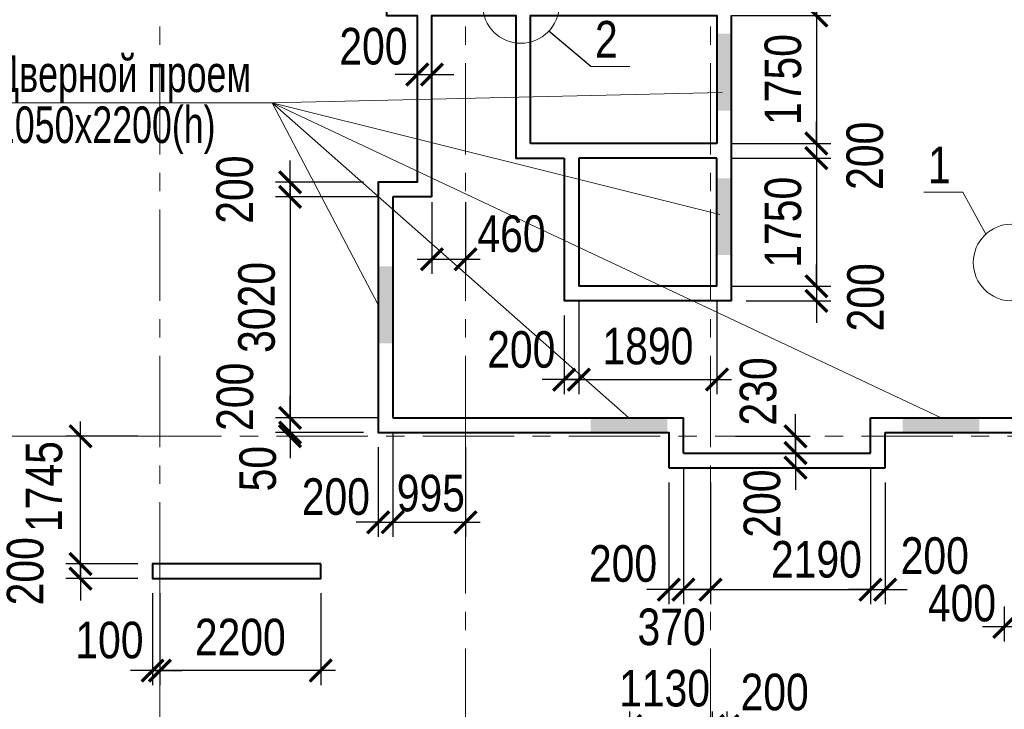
# Model space of a CAD drawing. Extents: x -8631841 to -8525813, y 4017860 to 4564755.
# Tile 99 of 112: x -8600930 to -8587462, y 4542612 to 4552035. Entities that reach past the tile are written whole.
import ezdxf

# ---------------------------------------------------------------- set-up
doc = ezdxf.new("R2010")
doc.units = 0
doc.header["$LTSCALE"] = 1000
doc.header["$MEASUREMENT"] = 0
doc.linetypes.add('CENTER', pattern=[2, 1.25, -0.25, 0.25, -0.25])
for name, color, linetype, lineweight in [('CК-400-Т(двери)', 7, 'Continuous', 20), ('СК-040-С(тены)', 12, 'Continuous', 40), ('СК-043-С-ПИЛОНЫ', 5, 'Continuous', 40), ('СК-100-О(си)', 7, 'CENTER', 15), ('СК-110-О-РАЗМЕРЫ', 7, 'Continuous', 15), ('СК-300-Р(азмеры)', 7, 'Continuous', 20), ('СК-343-Р-КОЛОННЫ', 7, 'Continuous', 13), ('СК-400-Т(екст)', 7, 'Continuous', 20), ('СК-600-Ш(триховка', 7, 'Continuous', 15)]:
    doc.layers.add(name, color=color, linetype=linetype, lineweight=lineweight)
doc.styles.add('RUSS', font='arial.ttf', dxfattribs={"width": 0.8})
doc.dimstyles.new('100-200', dxfattribs={"dimscale": 0, "dimtxt": 500, "dimasz": 300, "dimexe": 200, "dimexo": 200, "dimgap": 200, "dimtad": 1, "dimdec": 0, "dimzin": 0, "dimdsep": 46, "dimtxsty": 'RUSS', "dimblk": 'ARCHTICK', "dimcen": 0.096, "dimdle": 200, "dimclrd": 7, "dimclre": 7, "dimclrt": 256, "dimadec": 0, "dimazin": 0, "dimtfac": 1, "dimtdec": 0, "dimtmove": 2, "dimatfit": 3, "dimldrblk": 'OBLIQUE', "dimfxl": 1, "dimtolj": 1, "dimtzin": 0, "dimarcsym": 0})

# ---------------------------------------------------------------- blocks, each defined once
blk = doc.blocks.new('A$Cc2edbf5f')
at = {"layer": 'СК-040-С(тены)'}
for p, q in [((11460, 9285), (11460, 13185)), ((9170, 11235), (9170, 9285)), ((9370, 11235), (9370, 9485)), ((11260, 11235), (9370, 11235)), ((11260, 9485), (11260, 11235)), ((7360, 10705), (6825, 10705)), ((6825, 10705), (6825, 7685)), ((7095, 10705), (7095, 10705)), ((11260, 9485), (9370, 9485)), ((11460, 9285), (9170, 9285)), ((6826, 7685), (10800, 7685)), ((10800, 7205), (10800, 7685)), ((13360, 7205), (13360, 7685)), ((13360, 7685), (16650, 7685)), ((13560, 7005), (13560, 7485)), ((13560, 7485), (16450, 7485)), ((10800, 7205), (13360, 7205)), ((10600, 7005), (13560, 7005))]:
    blk.add_line(p, q, dxfattribs=at)
for points in [[(6740, 15241), (6740, 13185), (7160, 13185), (7160, 10905), (6775, 10905), (6775, 10905), (6625, 10905), (6625, 7485), (10600, 7485), (10600, 7005)], [(7360, 10705), (7360, 13185), (8510, 13185), (8510, 11235), (9170, 11235)], [(8710, 11435), (8710, 13185), (11260, 13185), (11260, 11435)], [(11260, 11435), (8710, 11435)]]:
    blk.add_lwpolyline(points, dxfattribs=at)
at = {"layer": 'СК-043-С-ПИЛОНЫ'}
blk.add_lwpolyline([(5840, 5690), (3540, 5690), (3540, 5490), (5840, 5490), (5840, 5690)], dxfattribs=at)
at = {"layer": 'СК-600-Ш(триховка', "color": 7}
for points in [[(11460, 12935), (11260, 12935), (11460, 11885), (11260, 11885)], [(11460, 10960), (11260, 10960), (11460, 9910), (11260, 9910)], [(6825, 9755), (6625, 9755), (6825, 8705), (6625, 8705)], [(9530, 7685), (9530, 7485), (10580, 7685), (10580, 7485)], [(13800, 7685), (13800, 7485), (14850, 7685), (14850, 7485)]]:
    blk.add_solid(points, dxfattribs=at)
blk = doc.blocks.new('оси')
at = {"layer": 'СК-100-О(си)'}
for p, q in [((-40280.2, 18534.9), (-40280.2, -7257.5)), ((-36100.2, 18534.9), (-36100.2, -7257.5)), ((-32750.1, 18534.9), (-32750.1, -7257.5)), ((-46685.3, 7435), (6554.2, 7435))]:
    blk.add_line(p, q, dxfattribs=at)
blk = doc.blocks.new('A$C858fb3ef')
at = {"layer": 'СК-300-Р(азмеры)'}
blk.add_blockref('оси', (0, 0), dxfattribs=at)
blk = doc.blocks.new('A$C573b34c5')
blk.add_blockref('A$C858fb3ef', (0, 0))
blk = doc.blocks.new('_ArchTick')
at = {"color": 0, "linetype": 'ByBlock', "const_width": 0.15}
blk.add_lwpolyline([(-0.5, -0.5), (0.5, 0.5)], dxfattribs=at)
blk = doc.blocks.new('*D74')
at = {"layer": 'Defpoints', "color": 0, "transparency": 16777216}
for p in [(-8599112, 4544598), (-8600097, 4544398), (-8599112, 4544398)]:
    blk.add_point(p, dxfattribs=at)
at = {"layer": 'СК-343-Р-КОЛОННЫ', "color": 7, "lineweight": -2, "transparency": 16777216}
for p, q in [((-8600097, 4544598), (-8600097, 4544898)), ((-8599312, 4544598), (-8600297, 4544598)), ((-8600097, 4544598), (-8600097, 4544398)), ((-8599312, 4544398), (-8600297, 4544398)), ((-8600097, 4544398), (-8600097, 4544098))]:
    blk.add_line(p, q, dxfattribs=at)
at = {"layer": 'СК-343-Р-КОЛОННЫ', "color": 7, "lineweight": -2, "transparency": 16777216, "xscale": 300, "yscale": 300, "zscale": 300}
for p, rotation in [((-8600097, 4544598), 270), ((-8600097, 4544398), 90)]:
    blk.add_blockref('_ArchTick', p, dxfattribs=dict(at, rotation=rotation))
at = {"layer": 'СК-343-Р-КОЛОННЫ', "transparency": 16777216, "insert": (-8600852, 4544498), "char_height": 500, "attachment_point": 5, "rotation": 90, "style": 'RUSS'}
blk.add_mtext('\\A1;200', dxfattribs=at)
blk = doc.blocks.new('_Oblique')
at = {"color": 0, "linetype": 'ByBlock', "lineweight": -2}
blk.add_line((-0.5, -0.5), (0.5, 0.5), dxfattribs=at)
blk = doc.blocks.new('*D75')
at = {"layer": 'Defpoints', "color": 0, "transparency": 16777216}
for p in [(-8600097, 4546343), (-8599112, 4546343), (-8599112, 4544598)]:
    blk.add_point(p, dxfattribs=at)
at = {"layer": 'СК-343-Р-КОЛОННЫ', "color": 7, "lineweight": -2, "transparency": 16777216}
for p, q in [((-8600097, 4544398), (-8600097, 4546543)), ((-8599312, 4546343), (-8600297, 4546343)), ((-8599312, 4544598), (-8600297, 4544598))]:
    blk.add_line(p, q, dxfattribs=at)
at = {"layer": 'СК-343-Р-КОЛОННЫ', "color": 7, "lineweight": -2, "transparency": 16777216, "xscale": 300, "yscale": 300, "zscale": 300}
for p, rotation in [((-8600097, 4546343), 90), ((-8600097, 4544598), 270)]:
    blk.add_blockref('_ArchTick', p, dxfattribs=dict(at, rotation=rotation))
at = {"layer": 'СК-343-Р-КОЛОННЫ', "transparency": 16777216, "insert": (-8600596, 4545655), "char_height": 500, "attachment_point": 5, "rotation": 90, "style": 'RUSS'}
blk.add_mtext('\\A1;1745', dxfattribs=at)
blk = doc.blocks.new('*D101')
at = {"layer": 'Defpoints', "color": 0, "transparency": 16777216}
for p in [(-8591252, 4542384), (-8591452, 4541858), (-8591252, 4541858)]:
    blk.add_point(p, dxfattribs=at)
at = {"layer": 'СК-343-Р-КОЛОННЫ', "color": 7, "lineweight": -2, "transparency": 16777216}
for p, q in [((-8591452, 4542058), (-8591452, 4542584)), ((-8591252, 4542058), (-8591252, 4542584)), ((-8591452, 4542384), (-8591752, 4542384)), ((-8591452, 4542384), (-8591252, 4542384)), ((-8591252, 4542384), (-8590952, 4542384))]:
    blk.add_line(p, q, dxfattribs=at)
at = {"layer": 'СК-343-Р-КОЛОННЫ', "color": 7, "lineweight": -2, "transparency": 16777216, "xscale": 300, "yscale": 300, "zscale": 300}
blk.add_blockref('_ArchTick', (-8591452, 4542384), dxfattribs=at)
at = {"layer": 'СК-343-Р-КОЛОННЫ', "color": 7, "lineweight": -2, "transparency": 16777216, "xscale": 300, "yscale": 300, "zscale": 300, "rotation": 180}
blk.add_blockref('_ArchTick', (-8591252, 4542384), dxfattribs=at)
at = {"layer": 'СК-343-Р-КОЛОННЫ', "transparency": 16777216, "insert": (-8590603, 4542845), "char_height": 500, "attachment_point": 5, "style": 'RUSS'}
blk.add_mtext('\\A1;200', dxfattribs=at)
blk = doc.blocks.new('*D126')
at = {"layer": 'Defpoints', "color": 0, "transparency": 16777216}
for p in [(-8591452, 4542384), (-8591452, 4541858), (-8592582, 4540058)]:
    blk.add_point(p, dxfattribs=at)
at = {"layer": 'СК-343-Р-КОЛОННЫ', "color": 7, "lineweight": -2, "transparency": 16777216}
for p, q in [((-8592582, 4540258), (-8592582, 4542584)), ((-8591452, 4542058), (-8591452, 4542584)), ((-8592782, 4542384), (-8591252, 4542384))]:
    blk.add_line(p, q, dxfattribs=at)
at = {"layer": 'СК-343-Р-КОЛОННЫ', "color": 7, "lineweight": -2, "transparency": 16777216, "xscale": 300, "yscale": 300, "zscale": 300, "rotation": 180}
blk.add_blockref('_ArchTick', (-8592582, 4542384), dxfattribs=at)
at = {"layer": 'СК-343-Р-КОЛОННЫ', "color": 7, "lineweight": -2, "transparency": 16777216, "xscale": 300, "yscale": 300, "zscale": 300}
blk.add_blockref('_ArchTick', (-8591452, 4542384), dxfattribs=at)
at = {"layer": 'СК-343-Р-КОЛОННЫ', "transparency": 16777216, "insert": (-8592109, 4542897), "char_height": 500, "attachment_point": 5, "style": 'RUSS'}
blk.add_mtext('\\A1;1130', dxfattribs=at)
blk = doc.blocks.new('*D170')
at = {"layer": 'Defpoints', "color": 0, "transparency": 16777216}
for p in [(-8591392, 4552093), (-8591392, 4550342), (-8590033, 4550342)]:
    blk.add_point(p, dxfattribs=at)
at = {"layer": 'СК-343-Р-КОЛОННЫ', "color": 7, "lineweight": -2, "transparency": 16777216}
for p, q in [((-8590033, 4552293), (-8590033, 4550142)), ((-8591192, 4552093), (-8589833, 4552093)), ((-8591192, 4550342), (-8589833, 4550342))]:
    blk.add_line(p, q, dxfattribs=at)
at = {"layer": 'СК-343-Р-КОЛОННЫ', "color": 7, "lineweight": -2, "transparency": 16777216, "xscale": 300, "yscale": 300, "zscale": 300}
for p, rotation in [((-8590033, 4552093), 90), ((-8590033, 4550342), 270)]:
    blk.add_blockref('_ArchTick', p, dxfattribs=dict(at, rotation=rotation))
at = {"layer": 'СК-343-Р-КОЛОННЫ', "transparency": 16777216, "insert": (-8590488, 4551217), "char_height": 500, "attachment_point": 5, "rotation": 90, "style": 'RUSS'}
blk.add_mtext('\\A1;1750', dxfattribs=at)
blk = doc.blocks.new('*D171')
at = {"layer": 'Defpoints', "color": 0, "transparency": 16777216}
for p in [(-8591392, 4550342), (-8591392, 4550142), (-8590033, 4550142)]:
    blk.add_point(p, dxfattribs=at)
at = {"layer": 'СК-343-Р-КОЛОННЫ', "color": 7, "lineweight": -2, "transparency": 16777216}
for p, q in [((-8590033, 4550342), (-8590033, 4550642)), ((-8591192, 4550342), (-8589833, 4550342)), ((-8590033, 4550342), (-8590033, 4550142)), ((-8591192, 4550142), (-8589833, 4550142)), ((-8590033, 4550142), (-8590033, 4549842))]:
    blk.add_line(p, q, dxfattribs=at)
at = {"layer": 'СК-343-Р-КОЛОННЫ', "color": 7, "lineweight": -2, "transparency": 16777216, "xscale": 300, "yscale": 300, "zscale": 300}
for p, rotation in [((-8590033, 4550342), 270), ((-8590033, 4550142), 90)]:
    blk.add_blockref('_ArchTick', p, dxfattribs=dict(at, rotation=rotation))
at = {"layer": 'СК-343-Р-КОЛОННЫ', "transparency": 16777216, "insert": (-8589368, 4550175), "char_height": 500, "attachment_point": 5, "rotation": 90, "style": 'RUSS'}
blk.add_mtext('\\A1;200', dxfattribs=at)
blk = doc.blocks.new('*D172')
at = {"layer": 'Defpoints', "color": 0, "transparency": 16777216}
for p in [(-8591392, 4550142), (-8591392, 4548392), (-8590033, 4548392)]:
    blk.add_point(p, dxfattribs=at)
at = {"layer": 'СК-343-Р-КОЛОННЫ', "color": 7, "lineweight": -2, "transparency": 16777216}
for p, q in [((-8590033, 4550342), (-8590033, 4548192)), ((-8591192, 4550142), (-8589833, 4550142)), ((-8591192, 4548392), (-8589833, 4548392))]:
    blk.add_line(p, q, dxfattribs=at)
at = {"layer": 'СК-343-Р-КОЛОННЫ', "color": 7, "lineweight": -2, "transparency": 16777216, "xscale": 300, "yscale": 300, "zscale": 300}
for p, rotation in [((-8590033, 4550142), 90), ((-8590033, 4548392), 270)]:
    blk.add_blockref('_ArchTick', p, dxfattribs=dict(at, rotation=rotation))
at = {"layer": 'СК-343-Р-КОЛОННЫ', "transparency": 16777216, "insert": (-8590488, 4549267), "char_height": 500, "attachment_point": 5, "rotation": 90, "style": 'RUSS'}
blk.add_mtext('\\A1;1750', dxfattribs=at)
blk = doc.blocks.new('*D173')
at = {"layer": 'Defpoints', "color": 0, "transparency": 16777216}
for p in [(-8591392, 4548392), (-8591192, 4548192), (-8590033, 4548192)]:
    blk.add_point(p, dxfattribs=at)
at = {"layer": 'СК-343-Р-КОЛОННЫ', "color": 7, "lineweight": -2, "transparency": 16777216}
for p, q in [((-8590033, 4548392), (-8590033, 4548692)), ((-8591192, 4548392), (-8589833, 4548392)), ((-8590033, 4548392), (-8590033, 4548192)), ((-8590992, 4548192), (-8589833, 4548192)), ((-8590033, 4548192), (-8590033, 4547892))]:
    blk.add_line(p, q, dxfattribs=at)
at = {"layer": 'СК-343-Р-КОЛОННЫ', "color": 7, "lineweight": -2, "transparency": 16777216, "xscale": 300, "yscale": 300, "zscale": 300}
for p, rotation in [((-8590033, 4548392), 270), ((-8590033, 4548192), 90)]:
    blk.add_blockref('_ArchTick', p, dxfattribs=dict(at, rotation=rotation))
at = {"layer": 'СК-343-Р-КОЛОННЫ', "transparency": 16777216, "insert": (-8589358, 4548241), "char_height": 500, "attachment_point": 5, "rotation": 90, "style": 'RUSS'}
blk.add_mtext('\\A1;200', dxfattribs=at)
blk = doc.blocks.new('*D177')
at = {"layer": 'Defpoints', "color": 0, "transparency": 16777216}
for p in [(-8593282, 4548392), (-8591392, 4548392), (-8591392, 4547117)]:
    blk.add_point(p, dxfattribs=at)
at = {"layer": 'СК-343-Р-КОЛОННЫ', "color": 7, "lineweight": -2, "transparency": 16777216}
for p, q in [((-8593282, 4548192), (-8593282, 4546917)), ((-8591392, 4548192), (-8591392, 4546917)), ((-8593482, 4547117), (-8591192, 4547117))]:
    blk.add_line(p, q, dxfattribs=at)
at = {"layer": 'СК-343-Р-КОЛОННЫ', "color": 7, "lineweight": -2, "transparency": 16777216, "xscale": 300, "yscale": 300, "zscale": 300, "rotation": 180}
blk.add_blockref('_ArchTick', (-8593282, 4547117), dxfattribs=at)
at = {"layer": 'СК-343-Р-КОЛОННЫ', "color": 7, "lineweight": -2, "transparency": 16777216, "xscale": 300, "yscale": 300, "zscale": 300}
blk.add_blockref('_ArchTick', (-8591392, 4547117), dxfattribs=at)
at = {"layer": 'СК-343-Р-КОЛОННЫ', "transparency": 16777216, "insert": (-8592337, 4547572), "char_height": 500, "attachment_point": 5, "style": 'RUSS'}
blk.add_mtext('\\A1;1890', dxfattribs=at)
blk = doc.blocks.new('*D178')
at = {"layer": 'Defpoints', "color": 0, "transparency": 16777216}
for p in [(-8593282, 4548392), (-8593482, 4548192), (-8593482, 4547117)]:
    blk.add_point(p, dxfattribs=at)
at = {"layer": 'СК-343-Р-КОЛОННЫ', "color": 7, "lineweight": -2, "transparency": 16777216}
for p, q in [((-8593282, 4548192), (-8593282, 4546917)), ((-8593482, 4547992), (-8593482, 4546917)), ((-8593482, 4547117), (-8593782, 4547117)), ((-8593282, 4547117), (-8593482, 4547117)), ((-8593282, 4547117), (-8592982, 4547117))]:
    blk.add_line(p, q, dxfattribs=at)
at = {"layer": 'СК-343-Р-КОЛОННЫ', "color": 7, "lineweight": -2, "transparency": 16777216, "xscale": 300, "yscale": 300, "zscale": 300}
blk.add_blockref('_ArchTick', (-8593482, 4547117), dxfattribs=at)
at = {"layer": 'СК-343-Р-КОЛОННЫ', "color": 7, "lineweight": -2, "transparency": 16777216, "xscale": 300, "yscale": 300, "zscale": 300, "rotation": 180}
blk.add_blockref('_ArchTick', (-8593282, 4547117), dxfattribs=at)
at = {"layer": 'СК-343-Р-КОЛОННЫ', "transparency": 16777216, "insert": (-8594069, 4547526), "char_height": 500, "attachment_point": 5, "style": 'RUSS'}
blk.add_mtext('\\A1;200', dxfattribs=at)
blk = doc.blocks.new('*D179')
at = {"layer": 'Defpoints', "color": 0, "transparency": 16777216}
for p in [(-8595827, 4549613), (-8597232, 4546593), (-8595826, 4546593)]:
    blk.add_point(p, dxfattribs=at)
at = {"layer": 'СК-343-Р-КОЛОННЫ', "color": 7, "lineweight": -2, "transparency": 16777216}
for p, q in [((-8597232, 4549813), (-8597232, 4546393)), ((-8596027, 4549613), (-8597432, 4549613)), ((-8596026, 4546593), (-8597432, 4546593))]:
    blk.add_line(p, q, dxfattribs=at)
at = {"layer": 'СК-343-Р-КОЛОННЫ', "color": 7, "lineweight": -2, "transparency": 16777216, "xscale": 300, "yscale": 300, "zscale": 300}
for p, rotation in [((-8597232, 4549613), 90), ((-8597232, 4546593), 270)]:
    blk.add_blockref('_ArchTick', p, dxfattribs=dict(at, rotation=rotation))
at = {"layer": 'СК-343-Р-КОЛОННЫ', "transparency": 16777216, "insert": (-8597687, 4548103), "char_height": 500, "attachment_point": 5, "rotation": 90, "style": 'RUSS'}
blk.add_mtext('\\A1;3020', dxfattribs=at)
blk = doc.blocks.new('*D180')
at = {"layer": 'Defpoints', "color": 0, "transparency": 16777216}
for p in [(-8596027, 4546393), (-8597232, 4546343), (-8597232, 4546343)]:
    blk.add_point(p, dxfattribs=at)
at = {"layer": 'СК-343-Р-КОЛОННЫ', "color": 7, "lineweight": -2, "transparency": 16777216}
for p, q in [((-8597232, 4546393), (-8597232, 4546693)), ((-8596227, 4546393), (-8597432, 4546393)), ((-8597232, 4546393), (-8597232, 4546343)), ((-8597232, 4546343), (-8597232, 4546043))]:
    blk.add_line(p, q, dxfattribs=at)
at = {"layer": 'СК-343-Р-КОЛОННЫ', "color": 7, "lineweight": -2, "transparency": 16777216, "xscale": 300, "yscale": 300, "zscale": 300}
for p, rotation in [((-8597232, 4546393), 270), ((-8597232, 4546343), 90)]:
    blk.add_blockref('_ArchTick', p, dxfattribs=dict(at, rotation=rotation))
at = {"layer": 'СК-343-Р-КОЛОННЫ', "transparency": 16777216, "insert": (-8597671, 4545900), "char_height": 500, "attachment_point": 5, "rotation": 90, "style": 'RUSS'}
blk.add_mtext('\\A1;50', dxfattribs=at)
blk = doc.blocks.new('*D181')
at = {"layer": 'Defpoints', "color": 0, "transparency": 16777216}
for p in [(-8597232, 4549813), (-8596027, 4549813), (-8595827, 4549613)]:
    blk.add_point(p, dxfattribs=at)
at = {"layer": 'СК-343-Р-КОЛОННЫ', "color": 7, "lineweight": -2, "transparency": 16777216}
for p, q in [((-8597232, 4549813), (-8597232, 4550113)), ((-8596227, 4549813), (-8597432, 4549813)), ((-8597232, 4549613), (-8597232, 4549813)), ((-8596027, 4549613), (-8597432, 4549613)), ((-8597232, 4549613), (-8597232, 4549313))]:
    blk.add_line(p, q, dxfattribs=at)
at = {"layer": 'СК-343-Р-КОЛОННЫ', "color": 7, "lineweight": -2, "transparency": 16777216, "xscale": 300, "yscale": 300, "zscale": 300}
for p, rotation in [((-8597232, 4549813), 270), ((-8597232, 4549613), 90)]:
    blk.add_blockref('_ArchTick', p, dxfattribs=dict(at, rotation=rotation))
at = {"layer": 'СК-343-Р-КОЛОННЫ', "transparency": 16777216, "insert": (-8597987, 4549713), "char_height": 500, "attachment_point": 5, "rotation": 90, "style": 'RUSS'}
blk.add_mtext('\\A1;200', dxfattribs=at)
blk = doc.blocks.new('*D185')
at = {"layer": 'Defpoints', "color": 0, "transparency": 16777216}
for p in [(-8595827, 4546593), (-8597232, 4546393), (-8596027, 4546393)]:
    blk.add_point(p, dxfattribs=at)
at = {"layer": 'СК-343-Р-КОЛОННЫ', "color": 7, "lineweight": -2, "transparency": 16777216}
for p, q in [((-8597232, 4546593), (-8597232, 4546893)), ((-8596027, 4546593), (-8597432, 4546593)), ((-8597232, 4546593), (-8597232, 4546393)), ((-8596227, 4546393), (-8597432, 4546393)), ((-8597232, 4546393), (-8597232, 4546093))]:
    blk.add_line(p, q, dxfattribs=at)
at = {"layer": 'СК-343-Р-КОЛОННЫ', "color": 7, "lineweight": -2, "transparency": 16777216, "xscale": 300, "yscale": 300, "zscale": 300}
for p, rotation in [((-8597232, 4546593), 270), ((-8597232, 4546393), 90)]:
    blk.add_blockref('_ArchTick', p, dxfattribs=dict(at, rotation=rotation))
at = {"layer": 'СК-343-Р-КОЛОННЫ', "transparency": 16777216, "insert": (-8597983, 4546882), "char_height": 500, "attachment_point": 5, "rotation": 90, "style": 'RUSS'}
blk.add_mtext('\\A1;200', dxfattribs=at)
blk = doc.blocks.new('*D186')
at = {"layer": 'Defpoints', "color": 0, "transparency": 16777216}
for p in [(-8599012, 4544398), (-8596812, 4544398), (-8599012, 4543141)]:
    blk.add_point(p, dxfattribs=at)
at = {"layer": 'СК-343-Р-КОЛОННЫ', "color": 7, "lineweight": -2, "transparency": 16777216}
for p, q in [((-8599012, 4544198), (-8599012, 4542941)), ((-8596812, 4544198), (-8596812, 4542941)), ((-8596612, 4543141), (-8599212, 4543141))]:
    blk.add_line(p, q, dxfattribs=at)
at = {"layer": 'СК-343-Р-КОЛОННЫ', "color": 7, "lineweight": -2, "transparency": 16777216, "xscale": 300, "yscale": 300, "zscale": 300, "rotation": 180}
blk.add_blockref('_ArchTick', (-8599012, 4543141), dxfattribs=at)
at = {"layer": 'СК-343-Р-КОЛОННЫ', "color": 7, "lineweight": -2, "transparency": 16777216, "xscale": 300, "yscale": 300, "zscale": 300}
blk.add_blockref('_ArchTick', (-8596812, 4543141), dxfattribs=at)
at = {"layer": 'СК-343-Р-КОЛОННЫ', "transparency": 16777216, "insert": (-8597912, 4543596), "char_height": 500, "attachment_point": 5, "style": 'RUSS'}
blk.add_mtext('\\A1;2200', dxfattribs=at)
blk = doc.blocks.new('*D187')
at = {"layer": 'Defpoints', "color": 0, "transparency": 16777216}
for p in [(-8599112, 4544398), (-8599012, 4544398), (-8599012, 4543141)]:
    blk.add_point(p, dxfattribs=at)
at = {"layer": 'СК-343-Р-КОЛОННЫ', "color": 7, "lineweight": -2, "transparency": 16777216}
for p, q in [((-8599112, 4544198), (-8599112, 4542941)), ((-8599012, 4544198), (-8599012, 4542941)), ((-8599112, 4543141), (-8599412, 4543141)), ((-8599112, 4543141), (-8599012, 4543141)), ((-8599012, 4543141), (-8598712, 4543141))]:
    blk.add_line(p, q, dxfattribs=at)
at = {"layer": 'СК-343-Р-КОЛОННЫ', "color": 7, "lineweight": -2, "transparency": 16777216, "xscale": 300, "yscale": 300, "zscale": 300}
blk.add_blockref('_ArchTick', (-8599112, 4543141), dxfattribs=at)
at = {"layer": 'СК-343-Р-КОЛОННЫ', "color": 7, "lineweight": -2, "transparency": 16777216, "xscale": 300, "yscale": 300, "zscale": 300, "rotation": 180}
blk.add_blockref('_ArchTick', (-8599012, 4543141), dxfattribs=at)
at = {"layer": 'СК-343-Р-КОЛОННЫ', "transparency": 16777216, "insert": (-8599702, 4543555), "char_height": 500, "attachment_point": 5, "style": 'RUSS'}
blk.add_mtext('\\A1;100', dxfattribs=at)
blk = doc.blocks.new('*D207')
at = {"layer": 'Defpoints', "color": 0, "transparency": 16777216}
for p in [(-8589292, 4546113), (-8589092, 4545913), (-8589092, 4544247)]:
    blk.add_point(p, dxfattribs=at)
at = {"layer": 'СК-343-Р-КОЛОННЫ', "color": 7, "lineweight": -2, "transparency": 16777216}
for p, q in [((-8589292, 4545913), (-8589292, 4544047)), ((-8589092, 4545713), (-8589092, 4544047)), ((-8589292, 4544247), (-8589592, 4544247)), ((-8589292, 4544247), (-8589092, 4544247)), ((-8589092, 4544247), (-8588792, 4544247))]:
    blk.add_line(p, q, dxfattribs=at)
at = {"layer": 'СК-343-Р-КОЛОННЫ', "color": 7, "lineweight": -2, "transparency": 16777216, "xscale": 300, "yscale": 300, "zscale": 300}
blk.add_blockref('_ArchTick', (-8589292, 4544247), dxfattribs=at)
at = {"layer": 'СК-343-Р-КОЛОННЫ', "color": 7, "lineweight": -2, "transparency": 16777216, "xscale": 300, "yscale": 300, "zscale": 300, "rotation": 180}
blk.add_blockref('_ArchTick', (-8589092, 4544247), dxfattribs=at)
at = {"layer": 'СК-343-Р-КОЛОННЫ', "transparency": 16777216, "insert": (-8588413, 4544709), "char_height": 500, "attachment_point": 5, "style": 'RUSS'}
blk.add_mtext('\\A1;200', dxfattribs=at)
blk = doc.blocks.new('*D208')
at = {"layer": 'Defpoints', "color": 0, "transparency": 16777216}
for p in [(-8589292, 4546113), (-8591482, 4545913), (-8589292, 4544247)]:
    blk.add_point(p, dxfattribs=at)
at = {"layer": 'СК-343-Р-КОЛОННЫ', "color": 7, "lineweight": -2, "transparency": 16777216}
for p, q in [((-8589292, 4545913), (-8589292, 4544047)), ((-8591482, 4545713), (-8591482, 4544047)), ((-8591482, 4544247), (-8591782, 4544247)), ((-8591482, 4544247), (-8589292, 4544247)), ((-8589292, 4544247), (-8588992, 4544247))]:
    blk.add_line(p, q, dxfattribs=at)
at = {"layer": 'СК-343-Р-КОЛОННЫ', "color": 7, "lineweight": -2, "transparency": 16777216, "xscale": 300, "yscale": 300, "zscale": 300}
blk.add_blockref('_ArchTick', (-8591482, 4544247), dxfattribs=at)
at = {"layer": 'СК-343-Р-КОЛОННЫ', "color": 7, "lineweight": -2, "transparency": 16777216, "xscale": 300, "yscale": 300, "zscale": 300, "rotation": 180}
blk.add_blockref('_ArchTick', (-8589292, 4544247), dxfattribs=at)
at = {"layer": 'СК-343-Р-КОЛОННЫ', "transparency": 16777216, "insert": (-8590032, 4544658), "char_height": 500, "attachment_point": 5, "style": 'RUSS'}
blk.add_mtext('\\A1;2190', dxfattribs=at)
blk = doc.blocks.new('*D209')
at = {"layer": 'Defpoints', "color": 0, "transparency": 16777216}
for p in [(-8591852, 4546113), (-8591482, 4545913), (-8591482, 4544247)]:
    blk.add_point(p, dxfattribs=at)
at = {"layer": 'СК-343-Р-КОЛОННЫ', "color": 7, "lineweight": -2, "transparency": 16777216}
for p, q in [((-8591852, 4545913), (-8591852, 4544047)), ((-8591482, 4545713), (-8591482, 4544047)), ((-8591852, 4544247), (-8592152, 4544247)), ((-8591852, 4544247), (-8591482, 4544247)), ((-8591482, 4544247), (-8591182, 4544247))]:
    blk.add_line(p, q, dxfattribs=at)
at = {"layer": 'СК-343-Р-КОЛОННЫ', "color": 7, "lineweight": -2, "transparency": 16777216, "xscale": 300, "yscale": 300, "zscale": 300}
blk.add_blockref('_ArchTick', (-8591852, 4544247), dxfattribs=at)
at = {"layer": 'СК-343-Р-КОЛОННЫ', "color": 7, "lineweight": -2, "transparency": 16777216, "xscale": 300, "yscale": 300, "zscale": 300, "rotation": 180}
blk.add_blockref('_ArchTick', (-8591482, 4544247), dxfattribs=at)
at = {"layer": 'СК-343-Р-КОЛОННЫ', "transparency": 16777216, "insert": (-8592013, 4543735), "char_height": 500, "attachment_point": 5, "style": 'RUSS'}
blk.add_mtext('\\A1;370', dxfattribs=at)
blk = doc.blocks.new('*D210')
at = {"layer": 'Defpoints', "color": 0, "transparency": 16777216}
for p in [(-8591852, 4546113), (-8592052, 4545913), (-8592052, 4544247)]:
    blk.add_point(p, dxfattribs=at)
at = {"layer": 'СК-343-Р-КОЛОННЫ', "color": 7, "lineweight": -2, "transparency": 16777216}
for p, q in [((-8591852, 4545913), (-8591852, 4544047)), ((-8592052, 4545713), (-8592052, 4544047)), ((-8592052, 4544247), (-8592352, 4544247)), ((-8591852, 4544247), (-8592052, 4544247)), ((-8591852, 4544247), (-8591552, 4544247))]:
    blk.add_line(p, q, dxfattribs=at)
at = {"layer": 'СК-343-Р-КОЛОННЫ', "color": 7, "lineweight": -2, "transparency": 16777216, "xscale": 300, "yscale": 300, "zscale": 300}
blk.add_blockref('_ArchTick', (-8592052, 4544247), dxfattribs=at)
at = {"layer": 'СК-343-Р-КОЛОННЫ', "color": 7, "lineweight": -2, "transparency": 16777216, "xscale": 300, "yscale": 300, "zscale": 300, "rotation": 180}
blk.add_blockref('_ArchTick', (-8591852, 4544247), dxfattribs=at)
at = {"layer": 'СК-343-Р-КОЛОННЫ', "transparency": 16777216, "insert": (-8592677, 4544601), "char_height": 500, "attachment_point": 5, "style": 'RUSS'}
blk.add_mtext('\\A1;200', dxfattribs=at)
blk = doc.blocks.new('*D218')
at = {"layer": 'Defpoints', "color": 0, "transparency": 16777216}
for p in [(-8591337, 4546343), (-8591337, 4546113), (-8590318, 4546113)]:
    blk.add_point(p, dxfattribs=at)
at = {"layer": 'СК-343-Р-КОЛОННЫ', "color": 7, "lineweight": -2, "transparency": 16777216}
for p, q in [((-8590318, 4546343), (-8590318, 4546643)), ((-8591137, 4546343), (-8590118, 4546343)), ((-8590318, 4546343), (-8590318, 4546113)), ((-8591137, 4546113), (-8590118, 4546113)), ((-8590318, 4546113), (-8590318, 4545813))]:
    blk.add_line(p, q, dxfattribs=at)
at = {"layer": 'СК-343-Р-КОЛОННЫ', "color": 7, "lineweight": -2, "transparency": 16777216, "xscale": 300, "yscale": 300, "zscale": 300}
for p, rotation in [((-8590318, 4546343), 270), ((-8590318, 4546113), 90)]:
    blk.add_blockref('_ArchTick', p, dxfattribs=dict(at, rotation=rotation))
at = {"layer": 'СК-343-Р-КОЛОННЫ', "transparency": 16777216, "insert": (-8590828, 4546955), "char_height": 500, "attachment_point": 5, "rotation": 90, "style": 'RUSS'}
blk.add_mtext('\\A1;230', dxfattribs=at)
blk = doc.blocks.new('*D219')
at = {"layer": 'Defpoints', "color": 0, "transparency": 16777216}
for p in [(-8591338, 4546113), (-8591338, 4545913), (-8590319, 4545913)]:
    blk.add_point(p, dxfattribs=at)
at = {"layer": 'СК-343-Р-КОЛОННЫ', "color": 7, "lineweight": -2, "transparency": 16777216}
for p, q in [((-8590319, 4546113), (-8590319, 4546413)), ((-8591138, 4546113), (-8590119, 4546113)), ((-8590319, 4546113), (-8590319, 4545913)), ((-8591138, 4545913), (-8590119, 4545913)), ((-8590319, 4545913), (-8590319, 4545613))]:
    blk.add_line(p, q, dxfattribs=at)
at = {"layer": 'СК-343-Р-КОЛОННЫ', "color": 7, "lineweight": -2, "transparency": 16777216, "xscale": 300, "yscale": 300, "zscale": 300}
for p, rotation in [((-8590319, 4546113), 270), ((-8590319, 4545913), 90)]:
    blk.add_blockref('_ArchTick', p, dxfattribs=dict(at, rotation=rotation))
at = {"layer": 'СК-343-Р-КОЛОННЫ', "transparency": 16777216, "insert": (-8590774, 4545423), "char_height": 500, "attachment_point": 5, "rotation": 90, "style": 'RUSS'}
blk.add_mtext('\\A1;200', dxfattribs=at)
blk = doc.blocks.new('*D1037')
at = {"layer": 'Defpoints', "color": 0, "transparency": 16777216}
for p in [(-8595827, 4546593), (-8596027, 4546393), (-8595827, 4545168)]:
    blk.add_point(p, dxfattribs=at)
at = {"layer": 'СК-343-Р-КОЛОННЫ', "color": 7, "lineweight": -2, "transparency": 16777216}
for p, q in [((-8595827, 4546393), (-8595827, 4544968)), ((-8596027, 4546193), (-8596027, 4544968)), ((-8596027, 4545168), (-8596327, 4545168)), ((-8596027, 4545168), (-8595827, 4545168)), ((-8595827, 4545168), (-8595527, 4545168))]:
    blk.add_line(p, q, dxfattribs=at)
at = {"layer": 'СК-343-Р-КОЛОННЫ', "color": 7, "lineweight": -2, "transparency": 16777216, "xscale": 300, "yscale": 300, "zscale": 300}
blk.add_blockref('_ArchTick', (-8596027, 4545168), dxfattribs=at)
at = {"layer": 'СК-343-Р-КОЛОННЫ', "color": 7, "lineweight": -2, "transparency": 16777216, "xscale": 300, "yscale": 300, "zscale": 300, "rotation": 180}
blk.add_blockref('_ArchTick', (-8595827, 4545168), dxfattribs=at)
at = {"layer": 'СК-343-Р-КОЛОННЫ', "transparency": 16777216, "insert": (-8596605, 4545515), "char_height": 500, "attachment_point": 5, "style": 'RUSS'}
blk.add_mtext('\\A1;200', dxfattribs=at)
blk = doc.blocks.new('*D1038')
at = {"layer": 'Defpoints', "color": 0, "transparency": 16777216}
for p in [(-8595827, 4546593), (-8594832, 4546393), (-8594832, 4545168)]:
    blk.add_point(p, dxfattribs=at)
at = {"layer": 'СК-343-Р-КОЛОННЫ', "color": 7, "lineweight": -2, "transparency": 16777216}
for p, q in [((-8595827, 4546393), (-8595827, 4544968)), ((-8594832, 4546193), (-8594832, 4544968)), ((-8596027, 4545168), (-8594632, 4545168))]:
    blk.add_line(p, q, dxfattribs=at)
at = {"layer": 'СК-343-Р-КОЛОННЫ', "color": 7, "lineweight": -2, "transparency": 16777216, "xscale": 300, "yscale": 300, "zscale": 300, "rotation": 180}
blk.add_blockref('_ArchTick', (-8595827, 4545168), dxfattribs=at)
at = {"layer": 'СК-343-Р-КОЛОННЫ', "color": 7, "lineweight": -2, "transparency": 16777216, "xscale": 300, "yscale": 300, "zscale": 300}
blk.add_blockref('_ArchTick', (-8594832, 4545168), dxfattribs=at)
at = {"layer": 'СК-343-Р-КОЛОННЫ', "transparency": 16777216, "insert": (-8595306, 4545563), "char_height": 500, "attachment_point": 5, "style": 'RUSS'}
blk.add_mtext('\\A1;995', dxfattribs=at)
blk = doc.blocks.new('*D1039')
at = {"layer": 'Defpoints', "color": 0, "transparency": 16777216}
for p in [(-8595492, 4551954), (-8595292, 4551954), (-8595292, 4551286)]:
    blk.add_point(p, dxfattribs=at)
at = {"layer": 'СК-343-Р-КОЛОННЫ', "color": 7, "lineweight": -2, "transparency": 16777216}
for p, q in [((-8595492, 4551754), (-8595492, 4551086)), ((-8595292, 4551754), (-8595292, 4551086)), ((-8595492, 4551286), (-8595792, 4551286)), ((-8595492, 4551286), (-8595292, 4551286)), ((-8595292, 4551286), (-8594992, 4551286))]:
    blk.add_line(p, q, dxfattribs=at)
at = {"layer": 'СК-343-Р-КОЛОННЫ', "color": 7, "lineweight": -2, "transparency": 16777216, "xscale": 300, "yscale": 300, "zscale": 300}
blk.add_blockref('_ArchTick', (-8595492, 4551286), dxfattribs=at)
at = {"layer": 'СК-343-Р-КОЛОННЫ', "color": 7, "lineweight": -2, "transparency": 16777216, "xscale": 300, "yscale": 300, "zscale": 300, "rotation": 180}
blk.add_blockref('_ArchTick', (-8595292, 4551286), dxfattribs=at)
at = {"layer": 'СК-343-Р-КОЛОННЫ', "transparency": 16777216, "insert": (-8596091, 4551669), "char_height": 500, "attachment_point": 5, "style": 'RUSS'}
blk.add_mtext('\\A1;200', dxfattribs=at)
blk = doc.blocks.new('*D1040')
at = {"layer": 'Defpoints', "color": 0, "transparency": 16777216}
for p in [(-8595292, 4549741), (-8594832, 4549741), (-8594832, 4548762)]:
    blk.add_point(p, dxfattribs=at)
at = {"layer": 'СК-343-Р-КОЛОННЫ', "color": 7, "lineweight": -2, "transparency": 16777216}
for p, q in [((-8595292, 4549541), (-8595292, 4548562)), ((-8594832, 4549541), (-8594832, 4548562)), ((-8595492, 4548762), (-8594632, 4548762))]:
    blk.add_line(p, q, dxfattribs=at)
at = {"layer": 'СК-343-Р-КОЛОННЫ', "color": 7, "lineweight": -2, "transparency": 16777216, "xscale": 300, "yscale": 300, "zscale": 300, "rotation": 180}
blk.add_blockref('_ArchTick', (-8595292, 4548762), dxfattribs=at)
at = {"layer": 'СК-343-Р-КОЛОННЫ', "color": 7, "lineweight": -2, "transparency": 16777216, "xscale": 300, "yscale": 300, "zscale": 300}
blk.add_blockref('_ArchTick', (-8594832, 4548762), dxfattribs=at)
at = {"layer": 'СК-343-Р-КОЛОННЫ', "transparency": 16777216, "insert": (-8594203, 4549107), "char_height": 500, "attachment_point": 5, "style": 'RUSS'}
blk.add_mtext('\\A1;460', dxfattribs=at)
blk = doc.blocks.new('*D1041')
at = {"layer": 'Defpoints', "color": 0, "transparency": 16777216}
for p in [(-8587062, 4544893), (-8587462, 4544217), (-8587462, 4543737)]:
    blk.add_point(p, dxfattribs=at)
at = {"layer": 'СК-343-Р-КОЛОННЫ', "color": 7, "lineweight": -2, "transparency": 16777216}
for p, q in [((-8587062, 4544693), (-8587062, 4543537)), ((-8587462, 4544017), (-8587462, 4543537)), ((-8587462, 4543737), (-8587762, 4543737)), ((-8587062, 4543737), (-8587462, 4543737)), ((-8587062, 4543737), (-8586762, 4543737))]:
    blk.add_line(p, q, dxfattribs=at)
at = {"layer": 'СК-343-Р-КОЛОННЫ', "color": 7, "lineweight": -2, "transparency": 16777216, "xscale": 300, "yscale": 300, "zscale": 300}
blk.add_blockref('_ArchTick', (-8587462, 4543737), dxfattribs=at)
at = {"layer": 'СК-343-Р-КОЛОННЫ', "color": 7, "lineweight": -2, "transparency": 16777216, "xscale": 300, "yscale": 300, "zscale": 300, "rotation": 180}
blk.add_blockref('_ArchTick', (-8587062, 4543737), dxfattribs=at)
at = {"layer": 'СК-343-Р-КОЛОННЫ', "transparency": 16777216, "insert": (-8588041, 4544060), "char_height": 500, "attachment_point": 5, "style": 'RUSS'}
blk.add_mtext('\\A1;400', dxfattribs=at)

msp = doc.modelspace()

# ---------------------------------------------------------------- linework, layer by layer
msp.add_line((-8593115.7, 4551397), (-8593692.1, 4551878.6))
at = {"layer": 'CК-400-Т(двери)'}
for q in [(-8591322, 4551041.7), (-8592597.1, 4546592.9), (-8588327.1, 4546592.9), (-8591351.4, 4549373.2)]:
    msp.add_line((-8597477.5, 4550900.4), q, dxfattribs=at)
at = {"layer": 'CК-400-Т(двери)', "color": 7}
msp.add_lwpolyline([(-8601351.3, 4550900.4), (-8597477.5, 4550900.4), (-8596027.3, 4548137.6)], dxfattribs=at)
at = {"layer": 'СК-110-О-РАЗМЕРЫ'}
for p, q in [((-8592582.6, 4551397), (-8593115.7, 4551397)), ((-8588028.1, 4549679.8), (-8588561.3, 4549679.8)), ((-8587716, 4549103.3), (-8588028.1, 4549679.8))]:
    msp.add_line(p, q, dxfattribs=at)
for centre in [(-8594074.5, 4552235.9), (-8587362.8, 4548717.2)]:
    msp.add_circle(centre, 523.3, dxfattribs=at)

# ---------------------------------------------------------------- block references
at = {"layer": 'СК-043-С-ПИЛОНЫ'}
msp.add_blockref('A$Cc2edbf5f', (-8602652.1, 4538907.6), dxfattribs=at)
at = {"layer": 'СК-300-Р(азмеры)'}
msp.add_blockref('A$C573b34c5', (-8558731.8, 4538907.7), dxfattribs=at)

# ---------------------------------------------------------------- texts
at = {"layer": 'CК-400-Т(двери)', "color": 7, "insert": (-8601268, 4551546.1), "char_height": 500, "width": 4535.799, "attachment_point": 1, "line_spacing_factor": 0.835689, "style": 'RUSS'}
msp.add_mtext('{\\W0.7;Дверной проем\\P1050х2200(h)}', dxfattribs=at)
at = {"layer": 'СК-400-Т(екст)', "style": 'RUSS', "width": 0.8}
for s, p in [('2', (-8593060.8, 4551517.8)), ('1', (-8588506.3, 4549800.6))]:
    msp.add_text(s, height=500, dxfattribs=at).set_placement(p)

# ---------------------------------------------------------------- dimensions: what is measured, and where the dimension line sits
at = {"layer": 'СК-343-Р-КОЛОННЫ'}
for base, p1, p2, picture, middle in [((-8590033.1, 4550342.3), (-8591391.8, 4552092.5), (-8591391.8, 4550342.3), '*D170', (-8590488.4, 4551217.4)), ((-8597231.5, 4549812.6), (-8595827.3, 4549612.6), (-8596027.3, 4549812.6), '*D181', (-8597986.8, 4549712.6)), ((-8590033.1, 4548392.3), (-8591391.8, 4550142.3), (-8591391.8, 4548392.3), '*D172', (-8590488.4, 4549267.3)), ((-8597231.5, 4546592.9), (-8595827.3, 4549612.6), (-8595825.7, 4546592.9), '*D179', (-8597687, 4548102.8)), ((-8600096.7, 4544397.7), (-8599112.2, 4544597.7), (-8599112.2, 4544397.7), '*D74', (-8600852, 4544497.7))]:
    dim = msp.add_linear_dim(base=base, p1=p1, p2=p2, angle=90, dimstyle='100-200', override={"dimscale": 1}, dxfattribs=at)
    dim.commit()
    dim.dimension.update_dxf_attribs({"geometry": picture, "text_midpoint": middle})
for base, p1, p2, picture, middle in [((-8595291.7, 4551285.5), (-8595491.7, 4551953.8), (-8595291.7, 4551953.8), '*D1039', (-8596090.6, 4551668.8)), ((-8594832.1, 4548761.7), (-8595291.7, 4549740.6), (-8594832.1, 4549740.6), '*D1040', (-8594203.2, 4549107.1)), ((-8593482.1, 4547117.1), (-8593282.1, 4548392.3), (-8593482.1, 4548192.3), '*D178', (-8594069.3, 4547525.9)), ((-8595827.3, 4545168.4), (-8596027.3, 4546392.9), (-8595827.3, 4546592.9), '*D1037', (-8596605.5, 4545515.5)), ((-8594832.1, 4545168.4), (-8595827.3, 4546592.9), (-8594832.1, 4546392.9), '*D1038', (-8595306.1, 4545563.4)), ((-8592052.1, 4544247.5), (-8591852.1, 4546112.9), (-8592052.1, 4545912.9), '*D210', (-8592677.2, 4544600.6)), ((-8591482, 4544247.1), (-8591852.1, 4546112.9), (-8591482, 4545912.9), '*D209', (-8592012.7, 4543734.8)), ((-8589292.1, 4544247.1), (-8591482, 4545912.9), (-8589292.1, 4546112.9), '*D208', (-8590031.6, 4544658.1)), ((-8589092.1, 4544247.1), (-8589292.1, 4546112.9), (-8589092.1, 4545912.9), '*D207', (-8588413.3, 4544708.6)), ((-8587461.7, 4543736.6), (-8587062, 4544892.9), (-8587461.7, 4544216.6), '*D1041', (-8588041.2, 4544060.5)), ((-8599012.1, 4543141.1), (-8599112.2, 4544397.7), (-8599012.1, 4544397.7), '*D187', (-8599701.7, 4543555.5)), ((-8591452.1, 4542383.7), (-8592582.1, 4540057.8), (-8591452.1, 4541857.9), '*D126', (-8592108.7, 4542897.4)), ((-8591252.1, 4542383.7), (-8591452.1, 4541857.9), (-8591252.1, 4541857.9), '*D101', (-8590603.1, 4542844.8))]:
    dim = msp.add_linear_dim(base=base, p1=p1, p2=p2, dimstyle='100-200', override={"dimscale": 1}, dxfattribs=at)
    dim.commit()
    dim.dimension.update_dxf_attribs({"geometry": picture, "text_midpoint": middle, "dimtype": 160})
for base, p1, p2, picture, middle in [((-8590033.1, 4550142.3), (-8591391.8, 4550342.3), (-8591391.8, 4550142.3), '*D171', (-8589367.5, 4550174.8)), ((-8590033.1, 4548192.3), (-8591391.8, 4548392.3), (-8591191.8, 4548192.3), '*D173', (-8589358.3, 4548241)), ((-8590318.3, 4546113), (-8591337.4, 4546342.7), (-8591337.4, 4546113), '*D218', (-8590827.8, 4546954.6)), ((-8597231.5, 4546392.9), (-8595827.3, 4546592.9), (-8596027.3, 4546392.9), '*D185', (-8597983.1, 4546881.5)), ((-8597231.5, 4546342.7), (-8596027.3, 4546392.9), (-8597231.5, 4546342.7), '*D180', (-8597671.3, 4545900.1)), ((-8600097.1, 4546342.7), (-8599112.2, 4544597.7), (-8599112.2, 4546342.7), '*D75', (-8600596.4, 4545654.9)), ((-8590319.1, 4545913), (-8591338.2, 4546113), (-8591338.2, 4545913), '*D219', (-8590774.2, 4545423))]:
    dim = msp.add_linear_dim(base=base, p1=p1, p2=p2, angle=90, dimstyle='100-200', override={"dimscale": 1}, dxfattribs=at)
    dim.commit()
    dim.dimension.update_dxf_attribs({"geometry": picture, "text_midpoint": middle, "dimtype": 160})
for base, p1, p2, picture, middle in [((-8591391.8, 4547117.1), (-8593282.1, 4548392.3), (-8591391.8, 4548392.3), '*D177', (-8592337, 4547572.4)), ((-8599012.1, 4543141.1), (-8596812.1, 4544397.7), (-8599012.1, 4544397.7), '*D186', (-8597912.1, 4543596.4))]:
    dim = msp.add_linear_dim(base=base, p1=p1, p2=p2, dimstyle='100-200', override={"dimscale": 1}, dxfattribs=at)
    dim.commit()
    dim.dimension.update_dxf_attribs({"geometry": picture, "text_midpoint": middle})

doc.saveas('drawing.dxf')
